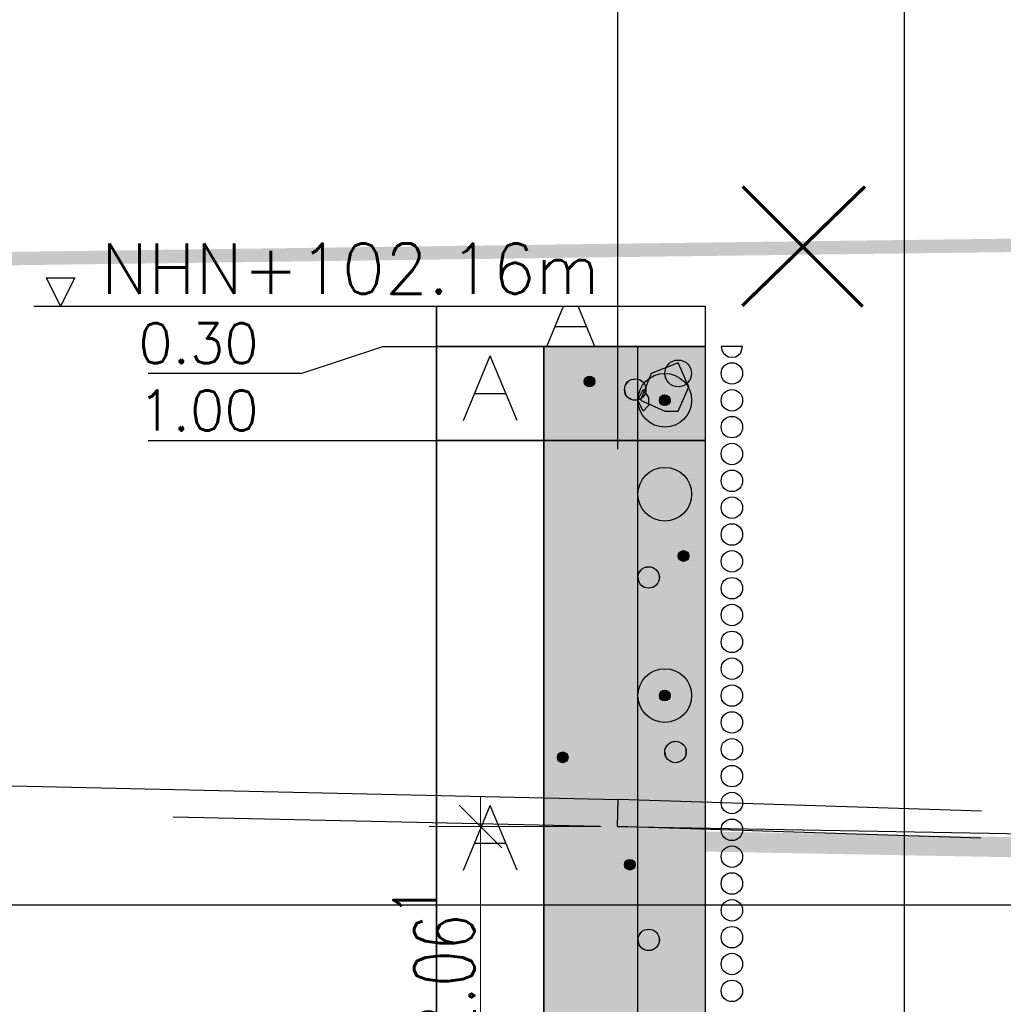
# Model space of a CAD drawing. Header units: metres. Extents: x 3458045 to 3462392, y 5482308 to 5484762.
# Tile 247 of 256: x 3460114 to 3460121, y 5484007 to 5484014. Entities that reach past the tile are written whole.
import ezdxf

# ---------------------------------------------------------------- set-up
doc = ezdxf.new("R2010")
doc.units = ezdxf.units.M
doc.header["$PDMODE"] = 3
doc.header["$PDSIZE"] = 0.1
doc.linetypes.add('AUSGEZOGEN', pattern=[2, 1, 1])
doc.linetypes.add('VERDECKT2', pattern=[4.7625, 3.175, -1.5875])
doc.layers.get('0').update_dxf_attribs({"linetype": 'CONTINUOUS'})
doc.layers.get('DEFPOINTS').update_dxf_attribs({"linetype": 'CONTINUOUS'})
for name, color, linetype in [('BAUER_BK 2014', 1, 'CONTINUOUS'), ('SP_BAUGRUBE-VERBAU', 210, 'AUSGEZOGEN'), ('SP_GELÄNDE-BESTAND', 251, 'CONTINUOUS'), ('SP_GELÄNDE-PLANUNG', 10, 'CONTINUOUS'), ('SP_Rückbau', 40, 'AUSGEZOGEN'), ('SP_Tangentenband', 1, 'CONTINUOUS'), ('SP_VERM-VA-B44', 150, 'CONTINUOUS')]:
    doc.layers.add(name, color=color, linetype=linetype)
doc.styles.add('ROMANS', font='ROMANS')
doc.styles.add('SP_F', font='romans.shx', dxfattribs={"width": 0.7, "bigfont": 'sp_f.shx'})
doc.dimstyles.new('SOFI18$0', dxfattribs={"dimtxt": 1.8, "dimasz": 0.18, "dimexe": 0.9, "dimexo": 0.625, "dimgap": 0.486, "dimtad": 1, "dimdec": 3, "dimrnd": 0.001, "dimzin": 1, "dimdsep": 46, "dimtxsty": 'SP_F', "dimblk1": 'SOF_BEMSTR1', "dimblk2": 'SOF_BEMSTR2', "dimsah": 1, "dimcen": 1.8, "dimse1": 1, "dimse2": 1, "dimclrd": 1, "dimclre": 1, "dimclrt": 7, "dimaunit": 2, "dimazin": 0, "dimtfac": 1, "dimtdec": 3, "dimtmove": 0, "dimatfit": 3, "dimfxl": 1, "dimtolj": 1, "dimtzin": 0, "dimlwd": 0, "dimlwe": 0, "dimarcsym": 0})

# ---------------------------------------------------------------- blocks, each defined once
blk = doc.blocks.new('SOF_BEMSTR2')
at = {"color": 0, "linetype": 'ByBlock', "lineweight": -2}
for p, q in [((0, -20), (0, 8.5)), ((3.535, 3.535), (-3.535, -3.535)), ((-5, 0), (5, 0))]:
    blk.add_line(p, q, dxfattribs=at)
blk = doc.blocks.new('SOF_BEMSTR1')
at = {"color": 0, "linetype": 'ByBlock', "lineweight": -2}
for p, q in [((0, 20), (0, -8.5)), ((3.535, 3.535), (-3.535, -3.535)), ((-5, 0), (5, 0))]:
    blk.add_line(p, q, dxfattribs=at)
blk = doc.blocks.new('*D159')
at = {"layer": 'DEFPOINTS', "color": 0, "linetype": 'AUSGEZOGEN', "transparency": 16777216}
for p in [(3460117.4833, 5484008.0718), (3460117.311, 5484006.0111), (3460117.4836, 5484006.0111)]:
    blk.add_point(p, dxfattribs=at)
at = {"layer": 'SP_VERM-VA-B44', "color": 1, "linetype": 'AUSGEZOGEN', "lineweight": 0, "transparency": 16777216}
blk.add_line((3460117.311, 5484008.0268), (3460117.311, 5484006.0561), dxfattribs=at)
at = {"layer": 'SP_VERM-VA-B44', "color": 1, "linetype": 'AUSGEZOGEN', "lineweight": 0, "transparency": 16777216, "xscale": 0.0450000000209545, "yscale": 0.0450000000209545, "zscale": 0.0450000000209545}
for name, p, rotation in [('SOF_BEMSTR2', (3460117.311, 5484008.0718), 90), ('SOF_BEMSTR1', (3460117.311, 5484006.0111), 270)]:
    blk.add_blockref(name, p, dxfattribs=dict(at, rotation=rotation))
at = {"layer": 'SP_VERM-VA-B44', "color": 7, "linetype": 'AUSGEZOGEN', "transparency": 16777216, "insert": (3460116.9645, 5484007.0415), "char_height": 0.45, "attachment_point": 5, "rotation": 90, "style": 'SP_F'}
blk.add_mtext('\\A1;\\A1;2.06{\\H.7x;\\S1^ ;}', dxfattribs=at)
blk = doc.blocks.new('A$C23D12D66')
at = {"layer": 'SP_Rückbau', "lineweight": 60, "const_width": 0.025, "flags": 128}
for points in [[(-0.4223, -0.47), (0.4223, 0.47)], [(-0.4661, 0.4263), (0.4705, -0.4394)]]:
    blk.add_lwpolyline(points, dxfattribs=at)

msp = doc.modelspace()

# ---------------------------------------------------------------- linework, layer by layer
at = {"layer": 'BAUER_BK 2014', "color": 7, "linetype": 'Continuous'}
for points in [[(3460114.1836, 5484011.9471), (3460114.0776, 5484012.1591)], [(3460114.0776, 5484012.1591), (3460114.2896, 5484012.1591)], [(3460114.2896, 5484012.1591), (3460114.1836, 5484011.9471)], [(3460113.9836, 5484011.9471), (3460118.9836, 5484011.9471)], [(3460116.9836, 5484011.6471), (3460116.9836, 5484011.9471), (3460118.9836, 5484011.9471), (3460118.9836, 5484011.6471), (3460116.9836, 5484011.6471)], [(3460116.9836, 5484011.6471), (3460116.9836, 5484011.9471), (3460118.9836, 5484011.9471), (3460118.9836, 5484011.6471), (3460116.9836, 5484011.6471)], [(3460116.9836, 5484011.9471), (3460116.9836, 5483981.9471)], [(3460117.8056, 5484011.6471), (3460117.9296, 5484011.9471)], [(3460118.1636, 5484011.6471), (3460118.0396, 5484011.9471)], [(3460118.9836, 5484011.9471), (3460118.9836, 5483981.9471)], [(3460117.8636, 5484011.7971), (3460118.1036, 5484011.7971)], [(3460114.8353, 5484011.4479), (3460115.9836, 5484011.4479), (3460116.5836, 5484011.6471), (3460116.9836, 5484011.6471)], [(3460116.9836, 5484010.9471), (3460116.9836, 5484011.6471), (3460117.7836, 5484011.6471), (3460117.7836, 5484010.9471), (3460116.9836, 5484010.9471)], [(3460118.9836, 5484011.6471), (3460116.9836, 5484011.6471)], [(3460117.7836, 5484010.9471), (3460117.7836, 5484011.6471), (3460118.9836, 5484011.6471), (3460118.9836, 5484010.9471), (3460117.7836, 5484010.9471)], [(3460119.2636, 5484011.6471), (3460119.2636, 5484011.6471), (3460119.1036, 5484011.6471), (3460119.1036, 5484011.6471), (3460119.1076, 5484011.6223), (3460119.1196, 5484011.6001), (3460119.1376, 5484011.5823), (3460119.1596, 5484011.5711), (3460119.1836, 5484011.5671), (3460119.2096, 5484011.5711), (3460119.2316, 5484011.5823), (3460119.2496, 5484011.6001), (3460119.2636, 5484011.6471)], [(3460117.1836, 5484011.0971), (3460117.3836, 5484011.5771)], [(3460117.5836, 5484011.0971), (3460117.3836, 5484011.5771)], [(3460118.7836, 5484011.5271), (3460118.5836, 5484011.4471)], [(3460118.8636, 5484011.3471), (3460118.7836, 5484011.5271)], [(3460118.5836, 5484011.4471), (3460118.5036, 5484011.2471)], [(3460117.2636, 5484011.2971), (3460117.5036, 5484011.2971)], [(3460118.4836, 5484011.2471), (3460118.5236, 5484011.3271)], [(3460118.5236, 5484011.3271), (3460118.5636, 5484011.2671)], [(3460118.7836, 5484011.1671), (3460118.8636, 5484011.3471)], [(3460118.5236, 5484011.1671), (3460118.4836, 5484011.2471)], [(3460118.5036, 5484011.2471), (3460118.6836, 5484011.1671)], [(3460118.5636, 5484011.2071), (3460118.5236, 5484011.1671)], [(3460118.5636, 5484011.2671), (3460118.5636, 5484011.2071)], [(3460118.6836, 5484011.1671), (3460118.7836, 5484011.1671)], [(3460114.8353, 5484010.9471), (3460115.9836, 5484010.9471), (3460116.5836, 5484010.9471), (3460116.9836, 5484010.9471)], [(3460116.9836, 5484004.9471), (3460116.9836, 5484010.9471), (3460117.7836, 5484010.9471), (3460117.7836, 5484004.9471), (3460116.9836, 5484004.9471)], [(3460118.9836, 5484010.9471), (3460116.9836, 5484010.9471)], [(3460117.7836, 5484004.9471), (3460117.7836, 5484010.9471), (3460118.9836, 5484010.9471), (3460118.9836, 5484004.9471), (3460117.7836, 5484004.9471)], [(3460117.1836, 5484007.7471), (3460117.3836, 5484008.2271)], [(3460117.5836, 5484007.7471), (3460117.3836, 5484008.2271)], [(3460117.2636, 5484007.9471), (3460117.5036, 5484007.9471)]]:
    msp.add_lwpolyline(points, dxfattribs=at)
at = {"layer": 'BAUER_BK 2014', "color": 30, "linetype": 'Continuous'}
for points in [[(3460117.7836, 5484010.9471), (3460117.7836, 5484011.6471), (3460118.9836, 5484011.6471), (3460118.9836, 5484010.9471), (3460117.7836, 5484010.9471)], [(3460117.7836, 5484004.9471), (3460117.7836, 5484010.9471), (3460118.9836, 5484010.9471), (3460118.9836, 5484004.9471), (3460117.7836, 5484004.9471)], [(3460118.4836, 5484004.9471), (3460118.4836, 5484010.9471), (3460118.9836, 5484010.9471), (3460118.9836, 5484004.9471), (3460118.4836, 5484004.9471)]]:
    msp.add_lwpolyline(points, dxfattribs=at)
at = {"layer": 'BAUER_BK 2014', "color": 50, "linetype": 'Continuous'}
msp.add_lwpolyline([(3460118.4836, 5484010.9471), (3460118.4836, 5484011.6471), (3460118.9836, 5484011.6471), (3460118.9836, 5484010.9471), (3460118.4836, 5484010.9471)], dxfattribs=at)
at = {"layer": 'BAUER_BK 2014', "color": 7, "linetype": 'Continuous'}
for centre, radius in [((3460118.7836, 5484011.4471), 0.1), ((3460119.1836, 5484011.4471), 0.08), ((3460118.1236, 5484011.3871), 0.04), ((3460118.6836, 5484011.2471), 0.2), ((3460118.6836, 5484011.2471), 0.2), ((3460118.4636, 5484011.3271), 0.08), ((3460118.6836, 5484011.2471), 0.04), ((3460119.1836, 5484011.2471), 0.08), ((3460119.1836, 5484011.0471), 0.08), ((3460119.1836, 5484010.8471), 0.08), ((3460118.6836, 5484010.5471), 0.2), ((3460119.1836, 5484010.6471), 0.08), ((3460119.1836, 5484010.4471), 0.08), ((3460119.1836, 5484010.2471), 0.08), ((3460118.8236, 5484010.0871), 0.04), ((3460119.1836, 5484010.0471), 0.08), ((3460118.5636, 5484009.9271), 0.08), ((3460119.1836, 5484009.8471), 0.08), ((3460119.1836, 5484009.6471), 0.08), ((3460119.1836, 5484009.4471), 0.08), ((3460119.1836, 5484009.2471), 0.08), ((3460118.6836, 5484009.0471), 0.2), ((3460118.6836, 5484009.0471), 0.04), ((3460119.1836, 5484009.0471), 0.08), ((3460119.1836, 5484008.8471), 0.08), ((3460119.1836, 5484008.6471), 0.08), ((3460118.7636, 5484008.6271), 0.08), ((3460117.9236, 5484008.5871), 0.04), ((3460119.1836, 5484008.4471), 0.08), ((3460119.1836, 5484008.2471), 0.08), ((3460119.1836, 5484008.0471), 0.08), ((3460119.1836, 5484007.8471), 0.08), ((3460118.4236, 5484007.7871), 0.04), ((3460119.1836, 5484007.6471), 0.08), ((3460119.1836, 5484007.4471), 0.08), ((3460119.1836, 5484007.2471), 0.08), ((3460118.5636, 5484007.2271), 0.08), ((3460119.1836, 5484007.0471), 0.08), ((3460119.1836, 5484006.8471), 0.08)]:
    msp.add_circle(centre, radius, dxfattribs=at)
at = {"layer": 'BAUER_BK 2014', "color": 30, "linetype": 'Continuous'}
for points in [[(3460117.7836, 5484010.9471), (3460117.7836, 5484011.6471), (3460118.9836, 5484010.9471), (3460118.9836, 5484011.6471)], [(3460117.7836, 5484004.9471), (3460117.7836, 5484010.9471), (3460118.9836, 5484004.9471), (3460118.9836, 5484010.9471)], [(3460118.4836, 5484004.9471), (3460118.4836, 5484010.9471), (3460118.9836, 5484004.9471), (3460118.9836, 5484010.9471)]]:
    msp.add_solid(points, dxfattribs=at)
at = {"layer": 'BAUER_BK 2014', "color": 50, "linetype": 'Continuous'}
msp.add_solid([(3460118.4836, 5484010.9471), (3460118.4836, 5484011.6471), (3460118.9836, 5484010.9471), (3460118.9836, 5484011.6471)], dxfattribs=at)
at = {"layer": 'BAUER_BK 2014', "color": 7, "linetype": 'Continuous'}
for points in [[(3460118.1196, 5484011.4269), (3460118.1116, 5484011.4251), (3460118.1036, 5484011.4217)], [(3460118.1376, 5484011.4251), (3460118.1196, 5484011.4269), (3460118.1036, 5484011.4217)], [(3460118.1616, 5484011.4033), (3460118.1376, 5484011.4251), (3460118.1036, 5484011.4217)], [(3460118.1376, 5484011.4251), (3460118.1296, 5484011.4269), (3460118.1196, 5484011.4269)], [(3460118.1516, 5484011.4169), (3460118.1436, 5484011.4217), (3460118.1376, 5484011.4251)], [(3460118.1616, 5484011.4033), (3460118.1516, 5484011.4169), (3460118.1376, 5484011.4251)], [(3460118.0856, 5484011.3955), (3460118.0836, 5484011.3871), (3460118.0856, 5484011.3787)], [(3460118.1036, 5484011.4217), (3460118.0916, 5484011.4107), (3460118.0856, 5484011.3955)], [(3460118.1036, 5484011.4217), (3460118.0856, 5484011.3955), (3460118.0916, 5484011.3635)], [(3460118.0916, 5484011.4107), (3460118.0876, 5484011.4033), (3460118.0856, 5484011.3955)], [(3460118.0856, 5484011.3955), (3460118.0856, 5484011.3787), (3460118.0916, 5484011.3635)], [(3460118.0856, 5484011.3787), (3460118.0876, 5484011.3709), (3460118.0916, 5484011.3635)], [(3460118.1036, 5484011.4217), (3460118.0976, 5484011.4169), (3460118.0916, 5484011.4107)], [(3460118.1036, 5484011.4217), (3460118.0916, 5484011.3635), (3460118.1516, 5484011.3573)], [(3460118.0916, 5484011.3635), (3460118.0976, 5484011.3573), (3460118.1036, 5484011.3525)], [(3460118.0916, 5484011.3635), (3460118.1036, 5484011.3525), (3460118.1196, 5484011.3473)], [(3460118.0916, 5484011.3635), (3460118.1196, 5484011.3473), (3460118.1516, 5484011.3573)], [(3460118.1516, 5484011.3573), (3460118.1616, 5484011.4033), (3460118.1036, 5484011.4217)], [(3460118.1036, 5484011.3525), (3460118.1116, 5484011.3491), (3460118.1196, 5484011.3473)], [(3460118.1196, 5484011.3473), (3460118.1376, 5484011.3491), (3460118.1516, 5484011.3573)], [(3460118.1376, 5484011.3491), (3460118.1436, 5484011.3525), (3460118.1516, 5484011.3573)], [(3460118.1616, 5484011.4033), (3460118.1576, 5484011.4107), (3460118.1516, 5484011.4169)], [(3460118.1516, 5484011.3573), (3460118.1616, 5484011.3709), (3460118.1616, 5484011.4033)], [(3460118.1516, 5484011.3573), (3460118.1576, 5484011.3635), (3460118.1616, 5484011.3709)], [(3460118.1636, 5484011.3871), (3460118.1636, 5484011.3955), (3460118.1616, 5484011.4033)], [(3460118.1616, 5484011.3709), (3460118.1636, 5484011.3871), (3460118.1616, 5484011.4033)], [(3460118.4236, 5484011.3963), (3460118.3996, 5484011.3741), (3460118.3856, 5484011.3437)], [(3460118.4236, 5484011.3963), (3460118.3856, 5484011.3437), (3460118.3996, 5484011.2801)], [(3460118.3996, 5484011.3741), (3460118.3916, 5484011.3597), (3460118.3856, 5484011.3437)], [(3460118.4236, 5484011.3963), (3460118.4116, 5484011.3865), (3460118.3996, 5484011.3741)], [(3460118.4236, 5484011.3963), (3460118.3996, 5484011.2801), (3460118.5176, 5484011.2677)], [(3460118.4556, 5484011.4067), (3460118.4396, 5484011.4031), (3460118.4236, 5484011.3963)], [(3460118.4896, 5484011.4031), (3460118.4556, 5484011.4067), (3460118.4236, 5484011.3963)], [(3460118.5376, 5484011.3597), (3460118.4896, 5484011.4031), (3460118.4236, 5484011.3963)], [(3460118.5176, 5484011.2677), (3460118.5376, 5484011.3597), (3460118.4236, 5484011.3963)], [(3460118.4896, 5484011.4031), (3460118.4736, 5484011.4067), (3460118.4556, 5484011.4067)], [(3460118.5176, 5484011.3865), (3460118.5036, 5484011.3963), (3460118.4896, 5484011.4031)], [(3460118.5376, 5484011.3597), (3460118.5176, 5484011.3865), (3460118.4896, 5484011.4031)], [(3460118.5376, 5484011.3597), (3460118.5296, 5484011.3741), (3460118.5176, 5484011.3865)], [(3460118.5176, 5484011.2677), (3460118.5376, 5484011.2945), (3460118.5376, 5484011.3597)], [(3460118.5436, 5484011.3271), (3460118.5436, 5484011.3437), (3460118.5376, 5484011.3597)], [(3460118.5376, 5484011.2945), (3460118.5436, 5484011.3271), (3460118.5376, 5484011.3597)], [(3460118.1196, 5484011.3473), (3460118.1296, 5484011.3473), (3460118.1376, 5484011.3491)], [(3460118.3856, 5484011.3437), (3460118.3836, 5484011.3271), (3460118.3856, 5484011.3105)], [(3460118.3856, 5484011.3437), (3460118.3856, 5484011.3105), (3460118.3996, 5484011.2801)], [(3460118.3856, 5484011.3105), (3460118.3916, 5484011.2945), (3460118.3996, 5484011.2801)], [(3460118.3996, 5484011.2801), (3460118.4116, 5484011.2677), (3460118.4236, 5484011.2579)], [(3460118.3996, 5484011.2801), (3460118.4236, 5484011.2579), (3460118.4556, 5484011.2475)], [(3460118.3996, 5484011.2801), (3460118.4556, 5484011.2475), (3460118.5176, 5484011.2677)], [(3460118.5176, 5484011.2677), (3460118.5296, 5484011.2801), (3460118.5376, 5484011.2945)], [(3460118.6636, 5484011.2817), (3460118.6516, 5484011.2707), (3460118.6456, 5484011.2555)], [(3460118.6636, 5484011.2817), (3460118.6456, 5484011.2555), (3460118.6516, 5484011.2235)], [(3460118.6636, 5484011.2817), (3460118.6576, 5484011.2769), (3460118.6516, 5484011.2707)], [(3460118.6636, 5484011.2817), (3460118.6516, 5484011.2235), (3460118.7116, 5484011.2173)], [(3460118.6796, 5484011.2869), (3460118.6716, 5484011.2851), (3460118.6636, 5484011.2817)], [(3460118.6976, 5484011.2851), (3460118.6796, 5484011.2869), (3460118.6636, 5484011.2817)], [(3460118.7216, 5484011.2633), (3460118.6976, 5484011.2851), (3460118.6636, 5484011.2817)], [(3460118.7116, 5484011.2173), (3460118.7216, 5484011.2633), (3460118.6636, 5484011.2817)], [(3460118.6976, 5484011.2851), (3460118.6896, 5484011.2869), (3460118.6796, 5484011.2869)], [(3460118.7116, 5484011.2769), (3460118.7036, 5484011.2817), (3460118.6976, 5484011.2851)], [(3460118.7216, 5484011.2633), (3460118.7116, 5484011.2769), (3460118.6976, 5484011.2851)], [(3460118.7216, 5484011.2633), (3460118.7176, 5484011.2707), (3460118.7116, 5484011.2769)], [(3460118.4236, 5484011.2579), (3460118.4396, 5484011.2511), (3460118.4556, 5484011.2475)], [(3460118.4556, 5484011.2475), (3460118.4896, 5484011.2511), (3460118.5176, 5484011.2677)], [(3460118.4556, 5484011.2475), (3460118.4736, 5484011.2475), (3460118.4896, 5484011.2511)], [(3460118.4896, 5484011.2511), (3460118.5036, 5484011.2579), (3460118.5176, 5484011.2677)], [(3460118.6456, 5484011.2555), (3460118.6436, 5484011.2471), (3460118.6456, 5484011.2387)], [(3460118.6516, 5484011.2707), (3460118.6476, 5484011.2633), (3460118.6456, 5484011.2555)], [(3460118.6456, 5484011.2555), (3460118.6456, 5484011.2387), (3460118.6516, 5484011.2235)], [(3460118.6456, 5484011.2387), (3460118.6476, 5484011.2309), (3460118.6516, 5484011.2235)], [(3460118.6516, 5484011.2235), (3460118.6576, 5484011.2173), (3460118.6636, 5484011.2125)], [(3460118.6516, 5484011.2235), (3460118.6636, 5484011.2125), (3460118.6796, 5484011.2073)], [(3460118.6516, 5484011.2235), (3460118.6796, 5484011.2073), (3460118.7116, 5484011.2173)], [(3460118.6636, 5484011.2125), (3460118.6716, 5484011.2091), (3460118.6796, 5484011.2073)], [(3460118.6796, 5484011.2073), (3460118.6976, 5484011.2091), (3460118.7116, 5484011.2173)], [(3460118.6796, 5484011.2073), (3460118.6896, 5484011.2073), (3460118.6976, 5484011.2091)], [(3460118.6976, 5484011.2091), (3460118.7036, 5484011.2125), (3460118.7116, 5484011.2173)], [(3460118.7116, 5484011.2173), (3460118.7216, 5484011.2309), (3460118.7216, 5484011.2633)], [(3460118.7116, 5484011.2173), (3460118.7176, 5484011.2235), (3460118.7216, 5484011.2309)], [(3460118.7236, 5484011.2471), (3460118.7236, 5484011.2555), (3460118.7216, 5484011.2633)], [(3460118.7216, 5484011.2309), (3460118.7236, 5484011.2471), (3460118.7216, 5484011.2633)], [(3460118.8036, 5484010.1217), (3460118.7916, 5484010.1107), (3460118.7856, 5484010.0955)], [(3460118.8036, 5484010.1217), (3460118.7856, 5484010.0955), (3460118.7916, 5484010.0635)], [(3460118.7916, 5484010.1107), (3460118.7876, 5484010.1033), (3460118.7856, 5484010.0955)], [(3460118.8036, 5484010.1217), (3460118.7976, 5484010.1169), (3460118.7916, 5484010.1107)], [(3460118.8036, 5484010.1217), (3460118.7916, 5484010.0635), (3460118.8516, 5484010.0573)], [(3460118.8196, 5484010.1269), (3460118.8116, 5484010.1251), (3460118.8036, 5484010.1217)], [(3460118.8376, 5484010.1251), (3460118.8196, 5484010.1269), (3460118.8036, 5484010.1217)], [(3460118.8616, 5484010.1033), (3460118.8376, 5484010.1251), (3460118.8036, 5484010.1217)], [(3460118.8516, 5484010.0573), (3460118.8616, 5484010.1033), (3460118.8036, 5484010.1217)], [(3460118.8376, 5484010.1251), (3460118.8296, 5484010.1269), (3460118.8196, 5484010.1269)], [(3460118.8516, 5484010.1169), (3460118.8436, 5484010.1217), (3460118.8376, 5484010.1251)], [(3460118.8616, 5484010.1033), (3460118.8516, 5484010.1169), (3460118.8376, 5484010.1251)], [(3460118.8616, 5484010.1033), (3460118.8576, 5484010.1107), (3460118.8516, 5484010.1169)], [(3460118.8516, 5484010.0573), (3460118.8616, 5484010.0709), (3460118.8616, 5484010.1033)], [(3460118.8636, 5484010.0871), (3460118.8636, 5484010.0955), (3460118.8616, 5484010.1033)], [(3460118.8616, 5484010.0709), (3460118.8636, 5484010.0871), (3460118.8616, 5484010.1033)], [(3460118.7856, 5484010.0955), (3460118.7836, 5484010.0871), (3460118.7856, 5484010.0787)], [(3460118.7856, 5484010.0955), (3460118.7856, 5484010.0787), (3460118.7916, 5484010.0635)], [(3460118.7856, 5484010.0787), (3460118.7876, 5484010.0709), (3460118.7916, 5484010.0635)], [(3460118.7916, 5484010.0635), (3460118.7976, 5484010.0573), (3460118.8036, 5484010.0525)], [(3460118.7916, 5484010.0635), (3460118.8036, 5484010.0525), (3460118.8196, 5484010.0473)], [(3460118.7916, 5484010.0635), (3460118.8196, 5484010.0473), (3460118.8516, 5484010.0573)], [(3460118.8036, 5484010.0525), (3460118.8116, 5484010.0491), (3460118.8196, 5484010.0473)], [(3460118.8196, 5484010.0473), (3460118.8376, 5484010.0491), (3460118.8516, 5484010.0573)], [(3460118.8196, 5484010.0473), (3460118.8296, 5484010.0473), (3460118.8376, 5484010.0491)], [(3460118.8376, 5484010.0491), (3460118.8436, 5484010.0525), (3460118.8516, 5484010.0573)], [(3460118.8516, 5484010.0573), (3460118.8576, 5484010.0635), (3460118.8616, 5484010.0709)], [(3460118.5236, 5484009.9963), (3460118.4996, 5484009.9741), (3460118.4856, 5484009.9437)], [(3460118.5236, 5484009.9963), (3460118.4856, 5484009.9437), (3460118.4996, 5484009.8801)], [(3460118.4996, 5484009.9741), (3460118.4916, 5484009.9597), (3460118.4856, 5484009.9437)], [(3460118.5236, 5484009.9963), (3460118.5116, 5484009.9865), (3460118.4996, 5484009.9741)], [(3460118.5236, 5484009.9963), (3460118.4996, 5484009.8801), (3460118.6176, 5484009.8677)], [(3460118.5556, 5484010.0067), (3460118.5396, 5484010.0031), (3460118.5236, 5484009.9963)], [(3460118.5896, 5484010.0031), (3460118.5556, 5484010.0067), (3460118.5236, 5484009.9963)], [(3460118.6376, 5484009.9597), (3460118.5896, 5484010.0031), (3460118.5236, 5484009.9963)], [(3460118.6176, 5484009.8677), (3460118.6376, 5484009.9597), (3460118.5236, 5484009.9963)], [(3460118.5896, 5484010.0031), (3460118.5736, 5484010.0067), (3460118.5556, 5484010.0067)], [(3460118.6176, 5484009.9865), (3460118.6036, 5484009.9963), (3460118.5896, 5484010.0031)], [(3460118.6376, 5484009.9597), (3460118.6176, 5484009.9865), (3460118.5896, 5484010.0031)], [(3460118.6376, 5484009.9597), (3460118.6296, 5484009.9741), (3460118.6176, 5484009.9865)], [(3460118.6176, 5484009.8677), (3460118.6376, 5484009.8945), (3460118.6376, 5484009.9597)], [(3460118.6436, 5484009.9271), (3460118.6436, 5484009.9437), (3460118.6376, 5484009.9597)], [(3460118.6376, 5484009.8945), (3460118.6436, 5484009.9271), (3460118.6376, 5484009.9597)], [(3460118.4856, 5484009.9437), (3460118.4836, 5484009.9271), (3460118.4856, 5484009.9105)], [(3460118.4856, 5484009.9437), (3460118.4856, 5484009.9105), (3460118.4996, 5484009.8801)], [(3460118.4856, 5484009.9105), (3460118.4916, 5484009.8945), (3460118.4996, 5484009.8801)], [(3460118.6176, 5484009.8677), (3460118.6296, 5484009.8801), (3460118.6376, 5484009.8945)], [(3460118.4996, 5484009.8801), (3460118.5116, 5484009.8677), (3460118.5236, 5484009.8579)], [(3460118.4996, 5484009.8801), (3460118.5236, 5484009.8579), (3460118.5556, 5484009.8475)], [(3460118.4996, 5484009.8801), (3460118.5556, 5484009.8475), (3460118.6176, 5484009.8677)], [(3460118.5236, 5484009.8579), (3460118.5396, 5484009.8511), (3460118.5556, 5484009.8475)], [(3460118.5556, 5484009.8475), (3460118.5896, 5484009.8511), (3460118.6176, 5484009.8677)], [(3460118.5556, 5484009.8475), (3460118.5736, 5484009.8475), (3460118.5896, 5484009.8511)], [(3460118.5896, 5484009.8511), (3460118.6036, 5484009.8579), (3460118.6176, 5484009.8677)], [(3460118.6636, 5484009.0817), (3460118.6516, 5484009.0707), (3460118.6456, 5484009.0555)], [(3460118.6636, 5484009.0817), (3460118.6456, 5484009.0555), (3460118.6516, 5484009.0235)], [(3460118.6636, 5484009.0817), (3460118.6576, 5484009.0769), (3460118.6516, 5484009.0707)], [(3460118.6636, 5484009.0817), (3460118.6516, 5484009.0235), (3460118.7116, 5484009.0173)], [(3460118.6796, 5484009.0869), (3460118.6716, 5484009.0851), (3460118.6636, 5484009.0817)], [(3460118.6976, 5484009.0851), (3460118.6796, 5484009.0869), (3460118.6636, 5484009.0817)], [(3460118.7216, 5484009.0633), (3460118.6976, 5484009.0851), (3460118.6636, 5484009.0817)], [(3460118.7116, 5484009.0173), (3460118.7216, 5484009.0633), (3460118.6636, 5484009.0817)], [(3460118.6976, 5484009.0851), (3460118.6896, 5484009.0869), (3460118.6796, 5484009.0869)], [(3460118.7116, 5484009.0769), (3460118.7036, 5484009.0817), (3460118.6976, 5484009.0851)], [(3460118.7216, 5484009.0633), (3460118.7116, 5484009.0769), (3460118.6976, 5484009.0851)], [(3460118.7216, 5484009.0633), (3460118.7176, 5484009.0707), (3460118.7116, 5484009.0769)], [(3460118.6456, 5484009.0555), (3460118.6436, 5484009.0471), (3460118.6456, 5484009.0387)], [(3460118.6516, 5484009.0707), (3460118.6476, 5484009.0633), (3460118.6456, 5484009.0555)], [(3460118.6456, 5484009.0555), (3460118.6456, 5484009.0387), (3460118.6516, 5484009.0235)], [(3460118.6456, 5484009.0387), (3460118.6476, 5484009.0309), (3460118.6516, 5484009.0235)], [(3460118.6516, 5484009.0235), (3460118.6576, 5484009.0173), (3460118.6636, 5484009.0125)], [(3460118.6516, 5484009.0235), (3460118.6636, 5484009.0125), (3460118.6796, 5484009.0073)], [(3460118.6516, 5484009.0235), (3460118.6796, 5484009.0073), (3460118.7116, 5484009.0173)], [(3460118.6636, 5484009.0125), (3460118.6716, 5484009.0091), (3460118.6796, 5484009.0073)], [(3460118.6796, 5484009.0073), (3460118.6976, 5484009.0091), (3460118.7116, 5484009.0173)], [(3460118.6796, 5484009.0073), (3460118.6896, 5484009.0073), (3460118.6976, 5484009.0091)], [(3460118.6976, 5484009.0091), (3460118.7036, 5484009.0125), (3460118.7116, 5484009.0173)], [(3460118.7116, 5484009.0173), (3460118.7216, 5484009.0309), (3460118.7216, 5484009.0633)], [(3460118.7116, 5484009.0173), (3460118.7176, 5484009.0235), (3460118.7216, 5484009.0309)], [(3460118.7236, 5484009.0471), (3460118.7236, 5484009.0555), (3460118.7216, 5484009.0633)], [(3460118.7216, 5484009.0309), (3460118.7236, 5484009.0471), (3460118.7216, 5484009.0633)], [(3460118.6856, 5484008.6437), (3460118.6836, 5484008.6271), (3460118.6856, 5484008.6105)], [(3460118.7236, 5484008.6963), (3460118.6996, 5484008.6741), (3460118.6856, 5484008.6437)], [(3460118.7236, 5484008.6963), (3460118.6856, 5484008.6437), (3460118.6996, 5484008.5801)], [(3460118.6996, 5484008.6741), (3460118.6916, 5484008.6597), (3460118.6856, 5484008.6437)], [(3460118.6856, 5484008.6437), (3460118.6856, 5484008.6105), (3460118.6996, 5484008.5801)], [(3460118.7236, 5484008.6963), (3460118.7116, 5484008.6865), (3460118.6996, 5484008.6741)], [(3460118.7236, 5484008.6963), (3460118.6996, 5484008.5801), (3460118.8176, 5484008.5677)], [(3460118.7556, 5484008.7067), (3460118.7396, 5484008.7031), (3460118.7236, 5484008.6963)], [(3460118.7896, 5484008.7031), (3460118.7556, 5484008.7067), (3460118.7236, 5484008.6963)], [(3460118.8376, 5484008.6597), (3460118.7896, 5484008.7031), (3460118.7236, 5484008.6963)], [(3460118.8176, 5484008.5677), (3460118.8376, 5484008.6597), (3460118.7236, 5484008.6963)], [(3460118.7896, 5484008.7031), (3460118.7736, 5484008.7067), (3460118.7556, 5484008.7067)], [(3460118.8176, 5484008.6865), (3460118.8036, 5484008.6963), (3460118.7896, 5484008.7031)], [(3460118.8376, 5484008.6597), (3460118.8176, 5484008.6865), (3460118.7896, 5484008.7031)], [(3460118.8376, 5484008.6597), (3460118.8296, 5484008.6741), (3460118.8176, 5484008.6865)], [(3460118.8176, 5484008.5677), (3460118.8376, 5484008.5945), (3460118.8376, 5484008.6597)], [(3460118.8436, 5484008.6271), (3460118.8436, 5484008.6437), (3460118.8376, 5484008.6597)], [(3460118.8376, 5484008.5945), (3460118.8436, 5484008.6271), (3460118.8376, 5484008.6597)], [(3460117.8856, 5484008.5955), (3460117.8836, 5484008.5871), (3460117.8856, 5484008.5787)], [(3460117.9036, 5484008.6217), (3460117.8916, 5484008.6107), (3460117.8856, 5484008.5955)], [(3460117.9036, 5484008.6217), (3460117.8856, 5484008.5955), (3460117.8916, 5484008.5635)], [(3460117.8916, 5484008.6107), (3460117.8876, 5484008.6033), (3460117.8856, 5484008.5955)], [(3460117.8856, 5484008.5955), (3460117.8856, 5484008.5787), (3460117.8916, 5484008.5635)], [(3460117.8856, 5484008.5787), (3460117.8876, 5484008.5709), (3460117.8916, 5484008.5635)], [(3460117.9036, 5484008.6217), (3460117.8976, 5484008.6169), (3460117.8916, 5484008.6107)], [(3460117.9036, 5484008.6217), (3460117.8916, 5484008.5635), (3460117.9516, 5484008.5573)], [(3460117.8916, 5484008.5635), (3460117.8976, 5484008.5573), (3460117.9036, 5484008.5525)], [(3460117.8916, 5484008.5635), (3460117.9036, 5484008.5525), (3460117.9196, 5484008.5473)], [(3460117.8916, 5484008.5635), (3460117.9196, 5484008.5473), (3460117.9516, 5484008.5573)], [(3460117.9196, 5484008.6269), (3460117.9116, 5484008.6251), (3460117.9036, 5484008.6217)], [(3460117.9376, 5484008.6251), (3460117.9196, 5484008.6269), (3460117.9036, 5484008.6217)], [(3460117.9616, 5484008.6033), (3460117.9376, 5484008.6251), (3460117.9036, 5484008.6217)], [(3460117.9516, 5484008.5573), (3460117.9616, 5484008.6033), (3460117.9036, 5484008.6217)], [(3460117.9376, 5484008.6251), (3460117.9296, 5484008.6269), (3460117.9196, 5484008.6269)], [(3460117.9516, 5484008.6169), (3460117.9436, 5484008.6217), (3460117.9376, 5484008.6251)], [(3460117.9616, 5484008.6033), (3460117.9516, 5484008.6169), (3460117.9376, 5484008.6251)], [(3460117.9616, 5484008.6033), (3460117.9576, 5484008.6107), (3460117.9516, 5484008.6169)], [(3460117.9516, 5484008.5573), (3460117.9616, 5484008.5709), (3460117.9616, 5484008.6033)], [(3460117.9516, 5484008.5573), (3460117.9576, 5484008.5635), (3460117.9616, 5484008.5709)], [(3460117.9636, 5484008.5871), (3460117.9636, 5484008.5955), (3460117.9616, 5484008.6033)], [(3460117.9616, 5484008.5709), (3460117.9636, 5484008.5871), (3460117.9616, 5484008.6033)], [(3460118.6856, 5484008.6105), (3460118.6916, 5484008.5945), (3460118.6996, 5484008.5801)], [(3460118.6996, 5484008.5801), (3460118.7116, 5484008.5677), (3460118.7236, 5484008.5579)], [(3460118.6996, 5484008.5801), (3460118.7236, 5484008.5579), (3460118.7556, 5484008.5475)], [(3460118.6996, 5484008.5801), (3460118.7556, 5484008.5475), (3460118.8176, 5484008.5677)], [(3460118.7556, 5484008.5475), (3460118.7896, 5484008.5511), (3460118.8176, 5484008.5677)], [(3460118.7896, 5484008.5511), (3460118.8036, 5484008.5579), (3460118.8176, 5484008.5677)], [(3460118.8176, 5484008.5677), (3460118.8296, 5484008.5801), (3460118.8376, 5484008.5945)], [(3460117.9036, 5484008.5525), (3460117.9116, 5484008.5491), (3460117.9196, 5484008.5473)], [(3460117.9196, 5484008.5473), (3460117.9376, 5484008.5491), (3460117.9516, 5484008.5573)], [(3460117.9196, 5484008.5473), (3460117.9296, 5484008.5473), (3460117.9376, 5484008.5491)], [(3460117.9376, 5484008.5491), (3460117.9436, 5484008.5525), (3460117.9516, 5484008.5573)], [(3460118.7236, 5484008.5579), (3460118.7396, 5484008.5511), (3460118.7556, 5484008.5475)], [(3460118.7556, 5484008.5475), (3460118.7736, 5484008.5475), (3460118.7896, 5484008.5511)], [(3460118.3856, 5484007.7955), (3460118.3836, 5484007.7871), (3460118.3856, 5484007.7787)], [(3460118.4036, 5484007.8217), (3460118.3916, 5484007.8107), (3460118.3856, 5484007.7955)], [(3460118.4036, 5484007.8217), (3460118.3856, 5484007.7955), (3460118.3916, 5484007.7635)], [(3460118.3916, 5484007.8107), (3460118.3876, 5484007.8033), (3460118.3856, 5484007.7955)], [(3460118.3856, 5484007.7955), (3460118.3856, 5484007.7787), (3460118.3916, 5484007.7635)], [(3460118.3856, 5484007.7787), (3460118.3876, 5484007.7709), (3460118.3916, 5484007.7635)], [(3460118.4036, 5484007.8217), (3460118.3976, 5484007.8169), (3460118.3916, 5484007.8107)], [(3460118.4036, 5484007.8217), (3460118.3916, 5484007.7635), (3460118.4516, 5484007.7573)], [(3460118.3916, 5484007.7635), (3460118.3976, 5484007.7573), (3460118.4036, 5484007.7525)], [(3460118.3916, 5484007.7635), (3460118.4036, 5484007.7525), (3460118.4196, 5484007.7473)], [(3460118.3916, 5484007.7635), (3460118.4196, 5484007.7473), (3460118.4516, 5484007.7573)], [(3460118.4196, 5484007.8269), (3460118.4116, 5484007.8251), (3460118.4036, 5484007.8217)], [(3460118.4376, 5484007.8251), (3460118.4196, 5484007.8269), (3460118.4036, 5484007.8217)], [(3460118.4616, 5484007.8033), (3460118.4376, 5484007.8251), (3460118.4036, 5484007.8217)], [(3460118.4516, 5484007.7573), (3460118.4616, 5484007.8033), (3460118.4036, 5484007.8217)], [(3460118.4376, 5484007.8251), (3460118.4296, 5484007.8269), (3460118.4196, 5484007.8269)], [(3460118.4196, 5484007.7473), (3460118.4376, 5484007.7491), (3460118.4516, 5484007.7573)], [(3460118.4516, 5484007.8169), (3460118.4436, 5484007.8217), (3460118.4376, 5484007.8251)], [(3460118.4616, 5484007.8033), (3460118.4516, 5484007.8169), (3460118.4376, 5484007.8251)], [(3460118.4376, 5484007.7491), (3460118.4436, 5484007.7525), (3460118.4516, 5484007.7573)], [(3460118.4616, 5484007.8033), (3460118.4576, 5484007.8107), (3460118.4516, 5484007.8169)], [(3460118.4516, 5484007.7573), (3460118.4616, 5484007.7709), (3460118.4616, 5484007.8033)], [(3460118.4516, 5484007.7573), (3460118.4576, 5484007.7635), (3460118.4616, 5484007.7709)], [(3460118.4636, 5484007.7871), (3460118.4636, 5484007.7955), (3460118.4616, 5484007.8033)], [(3460118.4616, 5484007.7709), (3460118.4636, 5484007.7871), (3460118.4616, 5484007.8033)], [(3460118.4036, 5484007.7525), (3460118.4116, 5484007.7491), (3460118.4196, 5484007.7473)], [(3460118.4196, 5484007.7473), (3460118.4296, 5484007.7473), (3460118.4376, 5484007.7491)], [(3460118.4856, 5484007.2437), (3460118.4836, 5484007.2271), (3460118.4856, 5484007.2105)], [(3460118.5236, 5484007.2963), (3460118.4996, 5484007.2741), (3460118.4856, 5484007.2437)], [(3460118.5236, 5484007.2963), (3460118.4856, 5484007.2437), (3460118.4996, 5484007.1801)], [(3460118.4996, 5484007.2741), (3460118.4916, 5484007.2597), (3460118.4856, 5484007.2437)], [(3460118.4856, 5484007.2437), (3460118.4856, 5484007.2105), (3460118.4996, 5484007.1801)], [(3460118.5236, 5484007.2963), (3460118.5116, 5484007.2865), (3460118.4996, 5484007.2741)], [(3460118.5236, 5484007.2963), (3460118.4996, 5484007.1801), (3460118.6176, 5484007.1677)], [(3460118.5556, 5484007.3067), (3460118.5396, 5484007.3031), (3460118.5236, 5484007.2963)], [(3460118.5896, 5484007.3031), (3460118.5556, 5484007.3067), (3460118.5236, 5484007.2963)], [(3460118.6376, 5484007.2597), (3460118.5896, 5484007.3031), (3460118.5236, 5484007.2963)], [(3460118.6176, 5484007.1677), (3460118.6376, 5484007.2597), (3460118.5236, 5484007.2963)], [(3460118.5896, 5484007.3031), (3460118.5736, 5484007.3067), (3460118.5556, 5484007.3067)], [(3460118.6176, 5484007.2865), (3460118.6036, 5484007.2963), (3460118.5896, 5484007.3031)], [(3460118.6376, 5484007.2597), (3460118.6176, 5484007.2865), (3460118.5896, 5484007.3031)], [(3460118.6376, 5484007.2597), (3460118.6296, 5484007.2741), (3460118.6176, 5484007.2865)], [(3460118.6176, 5484007.1677), (3460118.6376, 5484007.1945), (3460118.6376, 5484007.2597)], [(3460118.6436, 5484007.2271), (3460118.6436, 5484007.2437), (3460118.6376, 5484007.2597)], [(3460118.6376, 5484007.1945), (3460118.6436, 5484007.2271), (3460118.6376, 5484007.2597)], [(3460118.4856, 5484007.2105), (3460118.4916, 5484007.1945), (3460118.4996, 5484007.1801)], [(3460118.4996, 5484007.1801), (3460118.5116, 5484007.1677), (3460118.5236, 5484007.1579)], [(3460118.4996, 5484007.1801), (3460118.5236, 5484007.1579), (3460118.5556, 5484007.1475)], [(3460118.4996, 5484007.1801), (3460118.5556, 5484007.1475), (3460118.6176, 5484007.1677)], [(3460118.6176, 5484007.1677), (3460118.6296, 5484007.1801), (3460118.6376, 5484007.1945)], [(3460118.5236, 5484007.1579), (3460118.5396, 5484007.1511), (3460118.5556, 5484007.1475)], [(3460118.5556, 5484007.1475), (3460118.5896, 5484007.1511), (3460118.6176, 5484007.1677)], [(3460118.5556, 5484007.1475), (3460118.5736, 5484007.1475), (3460118.5896, 5484007.1511)], [(3460118.5896, 5484007.1511), (3460118.6036, 5484007.1579), (3460118.6176, 5484007.1677)]]:
    msp.add_solid(points, dxfattribs=at)
at = {"layer": 'SP_BAUGRUBE-VERBAU'}
msp.add_line((3460081.3079, 5484007.4873), (3460139.5579, 5484007.4873), dxfattribs=at)
at = {"layer": 'SP_GELÄNDE-BESTAND', "const_width": 0.1}
msp.add_lwpolyline([(3460099.4047, 5484008.378), (3460103.0579, 5484009.5962), (3460107.2946, 5484011.0071), (3460108.0579, 5484011.2502), (3460110.5385, 5484012.0386), (3460111.6449, 5484012.3938), (3460111.6622, 5484012.3801), (3460111.8184, 5484012.2752), (3460113.0579, 5484012.2924), (3460118.0579, 5484012.36), (3460118.6013, 5484012.3671), (3460123.0579, 5484012.4242), (3460124.7551, 5484012.4449), (3460127.728, 5484012.4799), (3460128.0579, 5484012.4837), (3460128.6912, 5484012.4908), (3460128.8715, 5484012.4934), (3460128.9206, 5484012.494), (3460129.1005, 5484012.6051), (3460129.1067, 5484012.6091), (3460131.1081, 5484012.6433), (3460132.33, 5484012.6568), (3460133.0579, 5484012.6424)], dxfattribs=at)
at = {"layer": 'SP_GELÄNDE-PLANUNG', "color": 2}
for p, q in [((3460082.9201, 5484009.082), (3460118.3363, 5484008.2718)), ((3460118.3319, 5484008.0718), (3460118.3363, 5484008.2718)), ((3460118.3319, 5484008.0718), (3460163.3279, 5484007.2462))]:
    msp.add_line(p, q, dxfattribs=at)
at = {"layer": 'SP_GELÄNDE-PLANUNG', "color": 1, "linetype": 'VERDECKT2'}
for p, q in [((3460081.6929, 5484008.882), (3460118.3319, 5484008.0718)), ((3460130.5642, 5484007.8842), (3460118.3382, 5484008.2717)), ((3460130.5579, 5484007.6843), (3460118.3319, 5484008.0718))]:
    msp.add_line(p, q, dxfattribs=at)
at = {"layer": 'SP_GELÄNDE-PLANUNG', "color": 253, "linetype": 'AUSGEZOGEN', "const_width": 0.15}
msp.add_lwpolyline([(3460118.3301, 5484007.9718), (3460163.3261, 5484007.1462)], dxfattribs=at)
at = {"layer": 'SP_Tangentenband', "color": 1}
msp.add_lwpolyline([(3460120.4704, 5484005.0072), (3460120.4704, 5484034.891)], dxfattribs=at)
at = {"layer": 'SP_VERM-VA-B44', "color": 1}
msp.add_line((3460118.3319, 5484021.2437), (3460118.3319, 5484010.8838), dxfattribs=at)

# ---------------------------------------------------------------- block references
at = {"layer": 'SP_Rückbau', "linetype": 'AUSGEZOGEN', "rotation": 86.9409777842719}
msp.add_blockref('A$C23D12D66', (3460119.711, 5484012.3934), dxfattribs=at)

# ---------------------------------------------------------------- texts
at = {"layer": 'BAUER_BK 2014', "color": 7, "style": 'ROMANS'}
for s, height, p in [('NHN+102.16m', 0.373944, (3460114.4836, 5484012.0405)), ('0.30', 0.29916, (3460114.7622, 5484011.5227)), ('1.00', 0.29916, (3460114.7622, 5484011.0219))]:
    msp.add_text(s, height=height, dxfattribs=at).set_placement(p)

# ---------------------------------------------------------------- dimensions: what is measured, and where the dimension line sits
at = {"layer": 'SP_VERM-VA-B44', "color": 1, "linetype": 'AUSGEZOGEN'}
dim = msp.add_linear_dim(base=(3460117.311, 5484006.0111), p1=(3460117.4833, 5484008.0718), p2=(3460117.4836, 5484006.0111), angle=270, text='\\A1;2.06{\\H.7x;\\S1^ ;}', dimstyle='SOFI18$0', override={"dimblk1": 'SOF_BEMSTR2', "dimblk2": 'SOF_BEMSTR1'}, dxfattribs=at)
dim.commit()
dim.dimension.update_dxf_attribs({"geometry": '*D159', "text_midpoint": (3460116.9645, 5484007.0415)})

doc.saveas('drawing.dxf')
